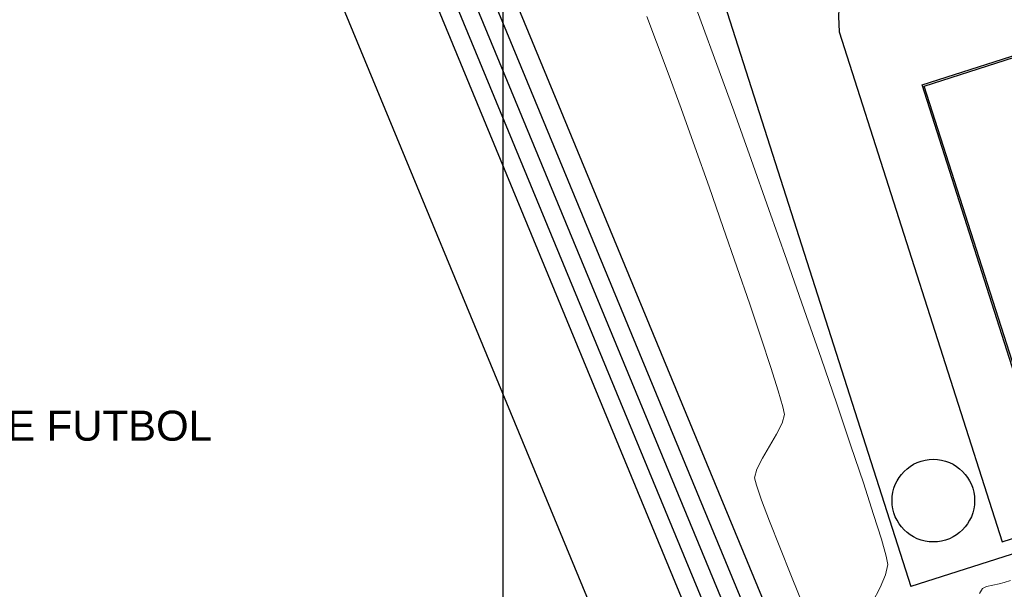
# Model space of a CAD drawing. Header units: metres. Extents: x 1111994 to 1112800, y 1268200 to 1269007.
# Tile 58 of 86: x 1112371 to 1112430, y 1268540 to 1268574. Entities that reach past the tile are written whole.
import ezdxf

# ---------------------------------------------------------------- set-up
doc = ezdxf.new("R2010")
doc.units = ezdxf.units.M
doc.header["$LTSCALE"] = 12.7
doc.header["$MEASUREMENT"] = 0
doc.layers.add('Base', color=251, linetype='Continuous')
doc.styles.add('602000', font='arial.ttf', dxfattribs={"height": 1.5})

msp = doc.modelspace()

# ---------------------------------------------------------------- linework, layer by layer
at = {"layer": 'Base', "linetype": 'Continuous'}
for p, q in [((1112400, 1269000), (1112400, 1268200)), ((1112400, 1268861.585), (1112400, 1268255.04))]:
    msp.add_line(p, q, dxfattribs=at)
at = {"layer": 'Base'}
for p, q in [((1112421.698, 1268524.868), (1112388.925, 1268604.091)), ((1112420.635, 1268524.241), (1112387.817, 1268603.631)), ((1112449.929, 1268548.079), (1112424.689, 1268540.005))]:
    msp.add_line(p, q, dxfattribs=at)
at = {"layer": 'Base', "linetype": 'Continuous', "lineweight": 0}
for p, q in [((1112411.158, 1268576.506), (1112412.015, 1268574.186)), ((1112408.711, 1268574.506), (1112409.307, 1268572.953)), ((1112412.015, 1268574.186), (1112412.961, 1268571.596)), ((1112409.307, 1268572.953), (1112410.009, 1268571.068)), ((1112412.961, 1268571.596), (1112413.973, 1268568.797)), ((1112410.009, 1268571.068), (1112410.79, 1268568.927)), ((1112410.79, 1268568.927), (1112411.624, 1268566.608)), ((1112413.973, 1268568.797), (1112415.029, 1268565.851)), ((1112411.624, 1268566.608), (1112412.483, 1268564.187)), ((1112415.029, 1268565.851), (1112416.108, 1268562.818)), ((1112412.483, 1268564.187), (1112413.341, 1268561.742)), ((1112416.108, 1268562.818), (1112417.187, 1268559.762)), ((1112413.341, 1268561.742), (1112414.171, 1268559.35)), ((1112417.187, 1268559.762), (1112418.245, 1268556.743)), ((1112414.171, 1268559.35), (1112414.945, 1268557.088)), ((1112414.945, 1268557.088), (1112415.637, 1268555.032)), ((1112418.245, 1268556.743), (1112419.259, 1268553.823)), ((1112415.637, 1268555.032), (1112416.221, 1268553.261)), ((1112419.259, 1268553.823), (1112420.208, 1268551.064)), ((1112416.221, 1268553.261), (1112416.668, 1268551.85)), ((1112416.668, 1268551.85), (1112416.953, 1268550.878)), ((1112416.953, 1268550.878), (1112417.047, 1268550.421)), ((1112420.208, 1268551.064), (1112421.069, 1268548.528)), ((1112417.047, 1268550.421), (1112416.9, 1268549.895)), ((1112416.9, 1268549.895), (1112416.565, 1268549.233)), ((1112416.565, 1268549.233), (1112416.137, 1268548.502)), ((1112416.137, 1268548.502), (1112415.71, 1268547.772)), ((1112421.069, 1268548.528), (1112421.822, 1268546.275)), ((1112415.71, 1268547.772), (1112415.38, 1268547.112)), ((1112415.38, 1268547.112), (1112415.24, 1268546.589)), ((1112415.24, 1268546.589), (1112415.348, 1268546.137)), ((1112415.348, 1268546.137), (1112415.661, 1268545.232)), ((1112421.822, 1268546.275), (1112422.442, 1268544.368)), ((1112415.661, 1268545.232), (1112416.142, 1268543.955)), ((1112422.442, 1268544.368), (1112422.91, 1268542.868)), ((1112416.142, 1268543.955), (1112416.757, 1268542.388)), ((1112416.757, 1268542.388), (1112417.47, 1268540.613)), ((1112422.91, 1268542.868), (1112423.202, 1268541.837)), ((1112423.202, 1268541.837), (1112423.297, 1268541.337)), ((1112423.297, 1268541.337), (1112423.156, 1268540.724)), ((1112417.47, 1268540.613), (1112418.245, 1268538.71)), ((1112423.156, 1268540.724), (1112422.829, 1268539.947)), ((1112422.829, 1268539.947), (1112422.378, 1268539.068)), ((1112429.275, 1268540.001), (1112429.024, 1268539.88)), ((1112429.647, 1268540.1), (1112429.275, 1268540.001)), ((1112430.035, 1268540.181), (1112429.647, 1268540.1)), ((1112430.332, 1268540.249), (1112430.035, 1268540.181)), ((1112430.718, 1268540.365), (1112430.332, 1268540.249)), ((1112429.024, 1268539.88), (1112428.854, 1268539.586))]:
    msp.add_line(p, q, dxfattribs=at)
at = {"layer": 'Base'}
for points in [[(1112362.538, 1268494.978), (1112417.224, 1268517.611, 0.41418), (1112419.623, 1268523.809), (1112386.8, 1268603.211, 0.414214), (1112380.66, 1268605.758), (1112326.05, 1268583.162, 0.414214), (1112323.504, 1268577.022), (1112356.398, 1268497.524, 0.401969)], [(1112361.697, 1268497.011), (1112361.697, 1268497.011), (1112416.355, 1268519.632, 0.414214), (1112417.601, 1268522.941), (1112384.767, 1268602.371, 0.414214), (1112381.501, 1268603.725), (1112326.892, 1268581.129, 0.414214), (1112325.537, 1268577.863), (1112358.431, 1268498.365), (1112358.431, 1268498.365, 0.451719)]]:
    msp.add_lwpolyline(points, format="xyb", close=True, dxfattribs=at)
for points in [[(1112357.415, 1268497.945, 0.427469), (1112362.117, 1268495.995), (1112416.79, 1268518.622, 0.414193), (1112418.612, 1268523.376), (1112385.784, 1268602.791, 0.414214), (1112381.081, 1268604.741), (1112326.471, 1268582.146, 0.414214), (1112324.521, 1268577.443), (1112357.415, 1268497.945)], [(1112427.51, 1268584.689, 0.335532), (1112420.354, 1268573.581), (1112430.225, 1268542.721), (1112449.655, 1268548.936), (1112439.784, 1268579.796, 0.335532), (1112427.51, 1268584.689)]]:
    msp.add_lwpolyline(points, format="xyb", dxfattribs=at)
for points in [[(1112379.22, 1268601.915), (1112325.627, 1268579.74), (1112359.82, 1268497.1), (1112413.414, 1268519.276)], [(1112437.501, 1268574.131), (1112444.996, 1268550.7), (1112432.995, 1268546.862), (1112425.5, 1268570.292)]]:
    msp.add_lwpolyline(points, close=True, dxfattribs=at)
for points in [[(1112410.827, 1268583.342), (1112424.689, 1268540.005)], [(1112437.566, 1268574.257), (1112445.122, 1268550.636), (1112432.93, 1268546.736), (1112425.375, 1268570.357), (1112437.566, 1268574.257)]]:
    msp.add_lwpolyline(points, dxfattribs=at)
msp.add_circle((1112426.054, 1268545.207), 2.5, dxfattribs=at)

# ---------------------------------------------------------------- texts
at = {"layer": 'Base', "insert": (1112356.764, 1268550.649), "char_height": 1.81514, "attachment_point": 1, "style": '602000'}
msp.add_mtext('CANCHA DE FUTBOL', dxfattribs=at)

doc.saveas('drawing.dxf')
